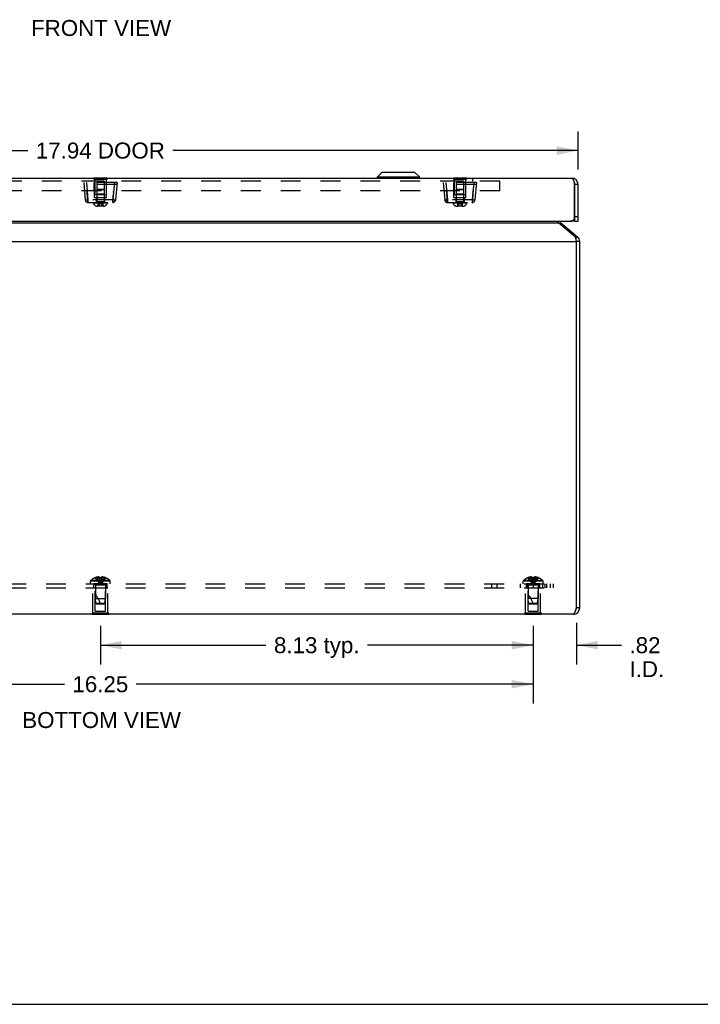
# Model space of a CAD drawing. Header units: inches. Extents: x 0 to 68, y 0 to 44.
# Tile 2 of 9: x 22.6 to 35.4, y 0 to 18.5. Entities that reach past the tile are written whole.
import ezdxf

# ---------------------------------------------------------------- set-up
doc = ezdxf.new("R2010")
doc.units = ezdxf.units.IN
doc.header["$LTSCALE"] = 3.74
doc.header["$MEASUREMENT"] = 0
doc.linetypes.add('HIDDEN', pattern=[0.2, 0.1, -0.1])
doc.layers.get('0').update_dxf_attribs({"linetype": 'CONTINUOUS'})
for name, color, linetype in [('02___PRT_ALL_AXES', 7, 'CONTINUOUS'), ('06___PRT_ALL_SURFS', 7, 'CONTINUOUS'), ('DEFAULT_2', 8, 'HIDDEN'), ('DIMENSIONS', 7, 'CONTINUOUS')]:
    doc.layers.add(name, color=color, linetype=linetype)
doc.styles.get("Standard").update_dxf_attribs({"font": 'arial.ttf'})
doc.dimstyles.new('DIMSTYLE_1', dxfattribs={"dimtxt": 0.3, "dimasz": 0.4, "dimexe": 0.09, "dimexo": 0.07, "dimgap": 0.0375, "dimtad": 0, "dimtih": 1, "dimtoh": 1, "dimzin": 4, "dimdsep": 46, "dimtxsty": 'Standard', "dimblk": '_FILLED', "dimblk1": '_FILLED', "dimblk2": '_FILLED', "dimcen": 0.09, "dimazin": 1, "dimtfac": 1, "dimtofl": 0, "dimtmove": 0, "dimatfit": 3, "dimldrblk": '_FILLED', "dimfxl": 0, "dimtolj": 1, "dimtzin": 4, "dimarcsym": 0})

# ---------------------------------------------------------------- blocks, each defined once
blk = doc.blocks.new('_FILLED')
at = {"color": 0, "linetype": 'ByBlock'}
blk.add_solid([(0, 0), (-1, 0.2), (-1, -0.2)], dxfattribs=at)
blk = doc.blocks.new('*D8')
at = {"layer": 'DIMENSIONS', "color": 2, "linetype": 'Continuous'}
for p, q in [((32.213, 7.041), (32.213, 6.38)), ((33.028, 7.161), (33.028, 6.38)), ((32.213, 6.74), (31.413, 6.74)), ((33.028, 6.74), (33.873, 6.74))]:
    blk.add_line(p, q, dxfattribs=at)
at = {"layer": 'DIMENSIONS', "color": 2, "linetype": 'Continuous', "xscale": 0.4, "yscale": 0.4, "zscale": 0.4}
blk.add_blockref('_FILLED', (32.213, 6.74), dxfattribs=at)
at = {"layer": 'DIMENSIONS', "color": 2, "linetype": 'Continuous', "xscale": 0.4, "yscale": 0.4, "zscale": 0.4, "rotation": 180}
blk.add_blockref('_FILLED', (33.028, 6.74), dxfattribs=at)
at = {"layer": 'DIMENSIONS', "color": 2, "linetype": 'Continuous', "insert": (34.023, 6.89), "char_height": 0.3, "width": 0.65019, "attachment_point": 1, "line_spacing_factor": 0.9}
blk.add_mtext('.82\\PI.D.', dxfattribs=at)
blk = doc.blocks.new('*D9')
at = {"layer": 'DIMENSIONS', "color": 2, "linetype": 'Continuous'}
for p, q in [((24.088, 7.101), (24.088, 6.38)), ((32.213, 7.101), (32.213, 6.38)), ((24.088, 6.74), (27.198, 6.74)), ((32.213, 6.74), (29.104, 6.74))]:
    blk.add_line(p, q, dxfattribs=at)
at = {"layer": 'DIMENSIONS', "color": 2, "linetype": 'Continuous', "xscale": 0.4, "yscale": 0.4, "zscale": 0.4, "rotation": 180}
blk.add_blockref('_FILLED', (24.088, 6.74), dxfattribs=at)
at = {"layer": 'DIMENSIONS', "color": 2, "linetype": 'Continuous', "xscale": 0.4, "yscale": 0.4, "zscale": 0.4}
blk.add_blockref('_FILLED', (32.213, 6.74), dxfattribs=at)
at = {"layer": 'DIMENSIONS', "color": 2, "linetype": 'Continuous', "insert": (28.151, 6.89), "char_height": 0.3, "width": 1.60595, "attachment_point": 2, "line_spacing_factor": 0.9}
blk.add_mtext('8.13 typ.', dxfattribs=at)
blk = doc.blocks.new('*D10')
at = {"layer": 'DIMENSIONS', "color": 2, "linetype": 'Continuous'}
for p, q in [((15.963, 7.041), (15.963, 5.648)), ((32.213, 7.041), (32.213, 5.648)), ((15.963, 6.008), (23.414, 6.008)), ((32.213, 6.008), (24.763, 6.008))]:
    blk.add_line(p, q, dxfattribs=at)
at = {"layer": 'DIMENSIONS', "color": 2, "linetype": 'Continuous', "xscale": 0.4, "yscale": 0.4, "zscale": 0.4, "rotation": 180}
blk.add_blockref('_FILLED', (15.963, 6.008), dxfattribs=at)
at = {"layer": 'DIMENSIONS', "color": 2, "linetype": 'Continuous', "xscale": 0.4, "yscale": 0.4, "zscale": 0.4}
blk.add_blockref('_FILLED', (32.213, 6.008), dxfattribs=at)
at = {"layer": 'DIMENSIONS', "color": 2, "linetype": 'Continuous', "insert": (24.088, 6.158), "char_height": 0.3, "width": 1.04833, "attachment_point": 2, "line_spacing_factor": 0.9}
blk.add_mtext('16.25', dxfattribs=at)
blk = doc.blocks.new('*D18')
at = {"layer": 'DIMENSIONS', "color": 2, "linetype": 'Continuous'}
for p, q in [((15.118, 15.667), (15.118, 16.384)), ((33.058, 15.667), (33.058, 16.384)), ((15.118, 16.024), (22.728, 16.024)), ((33.058, 16.024), (25.448, 16.024))]:
    blk.add_line(p, q, dxfattribs=at)
at = {"layer": 'DIMENSIONS', "color": 2, "linetype": 'Continuous', "xscale": 0.4, "yscale": 0.4, "zscale": 0.4, "rotation": 180}
blk.add_blockref('_FILLED', (15.118, 16.024), dxfattribs=at)
at = {"layer": 'DIMENSIONS', "color": 2, "linetype": 'Continuous', "xscale": 0.4, "yscale": 0.4, "zscale": 0.4}
blk.add_blockref('_FILLED', (33.058, 16.024), dxfattribs=at)
at = {"layer": 'DIMENSIONS', "color": 2, "linetype": 'Continuous', "insert": (24.088, 16.174), "char_height": 0.3, "width": 2.42007, "attachment_point": 2, "line_spacing_factor": 0.9}
blk.add_mtext('17.94 DOOR', dxfattribs=at)

msp = doc.modelspace()

# ---------------------------------------------------------------- linework, layer by layer
at = {"color": 7, "linetype": 'Continuous'}
for p, q in [((29.2893, 15.5283), (29.3725, 15.6114)), ((29.2893, 15.5283), (30.0774, 15.5283)), ((29.2893, 15.5096), (29.2893, 15.5283)), ((29.9943, 15.6114), (29.3725, 15.6114)), ((29.9893, 15.6135), (29.3775, 15.6135)), ((30.0774, 15.5283), (29.9943, 15.6114)), ((30.0774, 15.5096), (30.0774, 15.5283)), ((30.0774, 15.5096), (29.2893, 15.5096)), ((33.0584, 15.3865), (32.9984, 15.3865)), ((32.9984, 14.6965), (32.9984, 15.3865)), ((32.9984, 14.7865), (33.0584, 14.7865)), ((32.7322, 14.6694), (32.7162, 14.6504)), ((32.9934, 14.6965), (32.9084, 14.6965)), ((32.9934, 14.6965), (32.9934, 14.7569)), ((32.9984, 14.6965), (33.0584, 14.6965)), ((33.0455, 14.4064), (33.0162, 14.3715)), ((33.0884, 14.3145), (33.0284, 14.3145)), ((33.0884, 7.4415), (33.0284, 7.4415)), ((0, 0), (68, 0))]:
    msp.add_line(p, q, dxfattribs=at)
at = {"color": 3, "linetype": 'Continuous'}
for p, q in [((15.2384, 15.5065), (32.9384, 15.5065)), ((32.9934, 14.7569), (32.9934, 15.4022)), ((33.0584, 14.6965), (33.0584, 15.3865)), ((15.2684, 14.6965), (32.9084, 14.6965)), ((15.4832, 14.6694), (32.6936, 14.6694)), ((32.6936, 14.6694), (33.007, 14.4064)), ((32.7322, 14.6694), (33.0455, 14.4064)), ((15.1484, 14.3145), (33.0284, 14.3145)), ((33.0284, 14.3145), (33.0253, 14.3294)), ((33.0284, 7.4415), (33.0284, 14.3145)), ((33.0884, 7.4415), (33.0884, 14.3145)), ((32.9684, 7.3215), (15.2084, 7.3215))]:
    msp.add_line(p, q, dxfattribs=at)
for points in [[(32.9384, 15.5065), (32.9405, 15.5063), (32.9426, 15.5058), (32.9447, 15.5049), (32.9468, 15.5036), (32.949, 15.5019), (32.9511, 15.4999), (32.9532, 15.4976), (32.9553, 15.4949), (32.9574, 15.4919), (32.9595, 15.4886), (32.9617, 15.4849), (32.9638, 15.481), (32.9659, 15.4767), (32.968, 15.4722), (32.9701, 15.4674), (32.9722, 15.4624), (32.9743, 15.4571), (32.9765, 15.4517), (32.9786, 15.446), (32.9807, 15.4401), (32.9828, 15.4341), (32.9849, 15.4279), (32.987, 15.4216)], [(32.987, 15.4216), (32.9892, 15.4152), (32.9913, 15.4087), (32.9934, 15.4022)], [(32.6936, 14.6694), (32.6893, 14.6729), (32.685, 14.6768), (32.6807, 14.6809), (32.6764, 14.6853), (32.6722, 14.69), (32.6679, 14.6948), (32.6664, 14.6965)], [(33.0253, 14.3294), (33.0238, 14.3368), (33.0223, 14.3441), (33.0207, 14.3513), (33.0192, 14.3583), (33.0177, 14.3652), (33.0161, 14.3719), (33.0146, 14.3783), (33.0131, 14.3845), (33.0115, 14.3905), (33.01, 14.3961), (33.0085, 14.4014), (33.007, 14.4064)], [(32.9684, 7.3215), (32.9709, 7.3217), (32.9734, 7.3225), (32.9759, 7.3238), (32.9784, 7.3255), (32.9809, 7.3278), (32.9834, 7.3306), (32.9859, 7.3339), (32.9884, 7.3375), (32.9909, 7.3417), (32.9934, 7.3462), (32.9959, 7.3512), (32.9984, 7.3566), (33.0009, 7.3624), (33.0034, 7.3684), (33.0059, 7.3748), (33.0084, 7.3815), (33.0109, 7.3883), (33.0134, 7.3955), (33.0159, 7.4028), (33.0184, 7.4104), (33.0209, 7.4181), (33.0234, 7.4259), (33.0259, 7.4337), (33.0284, 7.4415)]]:
    msp.add_lwpolyline(points, dxfattribs=at)
at = {"color": 7, "linetype": 'Continuous'}
for centre, radius, start, end in [((29.3775, 15.6064), 0.0071, 89.99998, 134.99999), ((29.9893, 15.6064), 0.0071, 45.00001, 90.00002), ((29.2924, 15.5096), 0.00305, 180, 270.00002), ((30.0744, 15.5096), 0.00305, 269.99998, 360), ((32.9384, 15.3865), 0.06, 0, 35.7723), ((32.9684, 14.3145), 0.06, 0, 23.1031), ((32.9684, 7.4415), 0.06, 324.19857, 360)]:
    msp.add_arc(centre, radius, start, end, dxfattribs=at)
at = {"color": 3, "linetype": 'Continuous'}
for centre, radius, start, end in [((32.9384, 15.3865), 0.12, 0, 90), ((32.7707, 14.7153), 0.06, 198.29255, 230), ((32.9084, 14.7865), 0.09, 270, 340.81186), ((32.9684, 14.3145), 0.12, 0, 50), ((32.9684, 7.4415), 0.12, 270, 360)]:
    msp.add_arc(centre, radius, start, end, dxfattribs=at)
at = {"layer": '02___PRT_ALL_AXES', "color": 8, "linetype": 'HIDDEN'}
for p, q in [((23.9824, 15.4895), (23.9824, 15.198)), ((24.1944, 15.4895), (24.1944, 15.198)), ((30.7324, 15.4895), (30.7324, 15.198)), ((30.9444, 15.4895), (30.9444, 15.198)), ((23.9824, 15.198), (24.1944, 15.198)), ((30.7324, 15.198), (30.9444, 15.198)), ((23.9484, 7.8175), (24.2284, 7.8175)), ((23.9484, 7.3385), (23.9484, 7.8175)), ((24.2134, 7.8925), (23.9634, 7.8925)), ((23.9634, 7.8175), (23.9634, 7.8925)), ((24.2134, 7.8175), (24.2134, 7.8925)), ((24.2284, 7.3385), (24.2284, 7.8175)), ((32.0734, 7.8175), (32.3534, 7.8175)), ((32.0734, 7.3385), (32.0734, 7.8175)), ((32.3384, 7.8925), (32.0884, 7.8925)), ((32.0884, 7.8175), (32.0884, 7.8925)), ((32.1044, 7.8175), (32.1044, 7.8925)), ((32.2134, 7.8925), (32.2134, 7.8175)), ((32.3224, 7.8175), (32.3224, 7.8925)), ((32.3384, 7.8175), (32.3384, 7.8925)), ((32.3534, 7.3385), (32.3534, 7.8175))]:
    msp.add_line(p, q, dxfattribs=at)
at = {"layer": '06___PRT_ALL_SURFS', "color": 7, "linetype": 'Continuous'}
for p, q in [((23.9634, 15.5105), (23.9634, 15.5065)), ((23.9634, 15.5105), (24.2134, 15.5105)), ((24.0884, 15.5105), (24.0884, 15.5065)), ((24.2134, 15.5105), (24.2134, 15.5065)), ((30.7134, 15.5105), (30.9634, 15.5105)), ((30.7134, 15.5105), (30.7134, 15.5065)), ((30.8384, 15.5105), (30.8384, 15.5065)), ((30.9634, 15.5105), (30.9634, 15.5065)), ((23.9324, 7.3175), (23.9324, 7.3215)), ((24.2444, 7.3175), (23.9324, 7.3175)), ((24.0884, 7.3175), (24.0884, 7.3215)), ((24.2444, 7.3175), (24.2444, 7.3215)), ((32.0574, 7.3175), (32.0574, 7.3215)), ((32.3694, 7.3175), (32.0574, 7.3175)), ((32.2134, 7.3175), (32.2134, 7.3215)), ((32.3694, 7.3175), (32.3694, 7.3215))]:
    msp.add_line(p, q, dxfattribs=at)
at = {"layer": '06___PRT_ALL_SURFS', "color": 8, "linetype": 'HIDDEN'}
for p, q in [((23.9634, 15.5065), (23.9634, 15.4895)), ((23.9634, 15.4895), (24.2134, 15.4895)), ((24.0884, 15.5065), (24.0884, 15.4895)), ((24.2134, 15.5065), (24.2134, 15.4895)), ((30.7134, 15.5065), (30.7134, 15.4895)), ((30.7134, 15.4895), (30.9634, 15.4895)), ((30.8384, 15.5065), (30.8384, 15.4895)), ((30.9634, 15.5065), (30.9634, 15.4895)), ((24.2444, 7.3385), (23.9324, 7.3385)), ((23.9324, 7.3215), (23.9324, 7.3385)), ((24.0884, 7.3215), (24.0884, 7.3385)), ((24.2444, 7.3215), (24.2444, 7.3385)), ((32.3694, 7.3385), (32.0574, 7.3385)), ((32.0574, 7.3215), (32.0574, 7.3385)), ((32.2134, 7.3215), (32.2134, 7.3385)), ((32.3694, 7.3215), (32.3694, 7.3385))]:
    msp.add_line(p, q, dxfattribs=at)
at = {"layer": 'DEFAULT_2', "color": 8, "linetype": 'HIDDEN'}
for p, q in [((31.5884, 15.4465), (16.5884, 15.4465)), ((31.0728, 15.5015), (17.104, 15.5015)), ((23.7759, 15.4255), (23.8047, 15.0962)), ((24.4009, 15.4255), (23.7759, 15.4255)), ((24.3972, 15.3835), (23.7796, 15.3835)), ((23.8257, 15.4255), (23.8545, 15.0962)), ((23.9759, 15.1445), (23.9734, 15.4255)), ((24.0194, 15.448), (24.0194, 15.0605)), ((24.1574, 15.448), (24.0194, 15.448)), ((24.1574, 15.448), (24.1574, 15.0605)), ((24.2009, 15.1445), (24.2033, 15.4255)), ((24.3511, 15.4255), (24.3223, 15.0962)), ((24.4009, 15.4255), (24.3721, 15.0962)), ((31.1509, 15.4255), (30.5259, 15.4255)), ((30.5259, 15.4255), (30.5547, 15.0962)), ((31.1472, 15.3835), (30.5296, 15.3835)), ((30.5757, 15.4255), (30.6045, 15.0962)), ((30.7259, 15.1445), (30.7234, 15.4255)), ((30.9074, 15.448), (30.7694, 15.448)), ((30.7694, 15.448), (30.7694, 15.0605)), ((30.9074, 15.448), (30.9074, 15.0605)), ((30.9509, 15.1445), (30.9533, 15.4255)), ((31.1011, 15.4255), (31.0723, 15.0962)), ((31.0728, 15.5015), (31.0728, 15.4465)), ((31.1509, 15.4255), (31.1221, 15.0962)), ((31.5884, 15.2655), (31.5884, 15.4465)), ((31.5884, 15.2655), (16.5884, 15.2655)), ((23.8477, 15.1547), (23.8441, 15.2092)), ((24.0194, 15.208), (24.0094, 15.198)), ((24.1674, 15.198), (24.0094, 15.198)), ((24.0332, 15.3005), (24.0194, 15.2867)), ((24.1574, 15.2867), (24.0194, 15.2867)), ((24.1574, 15.208), (24.0194, 15.208)), ((24.0332, 15.3005), (24.1436, 15.3005)), ((24.1436, 15.3005), (24.1574, 15.2867)), ((24.1574, 15.208), (24.1674, 15.198)), ((24.3345, 15.2374), (24.3364, 15.2655)), ((24.3364, 15.2655), (24.3346, 15.2383)), ((30.5977, 15.1547), (30.5941, 15.2092)), ((30.7694, 15.208), (30.7594, 15.198)), ((30.9174, 15.198), (30.7594, 15.198)), ((30.7832, 15.3005), (30.7694, 15.2867)), ((30.9074, 15.2867), (30.7694, 15.2867)), ((30.9074, 15.208), (30.7694, 15.208)), ((30.7832, 15.3005), (30.8936, 15.3005)), ((30.8936, 15.3005), (30.9074, 15.2867)), ((30.9074, 15.208), (30.9174, 15.198)), ((31.0845, 15.2374), (31.0864, 15.2655)), ((31.0864, 15.2655), (31.0846, 15.2383)), ((23.8047, 15.0962), (23.8052, 15.0956)), ((23.8506, 15.1091), (23.8545, 15.0505)), ((23.8545, 15.0505), (23.8527, 15.0774)), ((23.8545, 15.0962), (23.8545, 15.0505)), ((24.3223, 15.0962), (23.8545, 15.0962)), ((23.8545, 15.0505), (24.3223, 15.0505)), ((23.9574, 15.0505), (23.9574, 15.0355)), ((24.2194, 15.0355), (23.9574, 15.0355)), ((23.9759, 15.1445), (24.2009, 15.1445)), ((24.0104, 15.1445), (24.0104, 15.0505)), ((24.1574, 15.0605), (24.0194, 15.0605)), ((24.1398, 14.9775), (24.037, 14.9775)), ((24.0427, 15.0215), (24.0427, 14.9799)), ((24.1341, 15.0215), (24.0427, 15.0215)), ((24.1341, 14.9799), (24.0427, 14.9799)), ((24.0642, 14.9775), (24.0643, 14.9775)), ((24.0649, 14.9778), (24.065, 14.9779)), ((24.065, 14.9779), (24.065, 14.978)), ((24.0652, 14.9784), (24.0653, 14.9785)), ((24.0653, 14.9786), (24.0654, 14.9787)), ((24.0654, 14.9787), (24.0654, 14.9788)), ((24.0655, 14.9798), (24.0656, 14.9799)), ((24.0655, 14.9794), (24.0655, 14.9795)), ((24.0655, 14.9793), (24.0655, 14.9794)), ((24.0656, 15.0215), (24.0656, 14.9799)), ((24.1112, 15.0215), (24.1112, 14.9799)), ((24.1341, 15.0215), (24.1341, 14.9799)), ((24.1664, 15.1445), (24.1664, 15.0505)), ((24.2194, 15.0505), (24.2194, 15.0355)), ((24.3261, 15.1091), (24.3223, 15.0505)), ((24.3223, 15.0962), (24.3223, 15.0505)), ((24.3223, 15.0505), (24.3233, 15.0658)), ((24.3233, 15.0658), (24.325, 15.0919)), ((24.325, 15.0919), (24.3261, 15.1091)), ((30.6006, 15.1091), (30.6045, 15.0505)), ((30.6045, 15.0505), (30.6027, 15.0774)), ((31.0723, 15.0962), (30.6045, 15.0962)), ((30.6045, 15.0962), (30.6045, 15.0505)), ((30.6045, 15.0505), (31.0723, 15.0505)), ((30.7074, 15.0505), (30.7074, 15.0355)), ((30.9694, 15.0355), (30.7074, 15.0355)), ((30.7259, 15.1445), (30.9509, 15.1445)), ((30.7604, 15.1445), (30.7604, 15.0505)), ((30.9074, 15.0605), (30.7694, 15.0605)), ((30.8898, 14.9775), (30.787, 14.9775)), ((30.8841, 15.0215), (30.7927, 15.0215)), ((30.7927, 15.0215), (30.7927, 14.9799)), ((30.8841, 14.9799), (30.7927, 14.9799)), ((30.8142, 14.9775), (30.8143, 14.9775)), ((30.8149, 14.9778), (30.815, 14.9779)), ((30.815, 14.9779), (30.815, 14.978)), ((30.8152, 14.9784), (30.8153, 14.9785)), ((30.8153, 14.9786), (30.8154, 14.9787)), ((30.8154, 14.9787), (30.8154, 14.9788)), ((30.8155, 14.9798), (30.8156, 14.9799)), ((30.8155, 14.9794), (30.8155, 14.9795)), ((30.8155, 14.9793), (30.8155, 14.9794)), ((30.8156, 15.0215), (30.8156, 14.9799)), ((30.8612, 15.0215), (30.8612, 14.9799)), ((30.8841, 15.0215), (30.8841, 14.9799)), ((30.9164, 15.1445), (30.9164, 15.0505)), ((30.9694, 15.0505), (30.9694, 15.0355)), ((31.0761, 15.1091), (31.0723, 15.0505)), ((31.0723, 15.0962), (31.0723, 15.0505)), ((31.0723, 15.0505), (31.0733, 15.0658)), ((31.0733, 15.0658), (31.075, 15.0919)), ((31.075, 15.0919), (31.0761, 15.1091)), ((24.2687, 7.9535), (23.9081, 7.9535)), ((23.9889, 8.0058), (23.9891, 8.0054)), ((23.9901, 8.0058), (23.9891, 8.0054)), ((24.0729, 8.0058), (23.9901, 8.0058)), ((24.0199, 8.0058), (24.0199, 8.0159)), ((24.0535, 8.0058), (24.0535, 8.0208)), ((24.0729, 8.0058), (24.0729, 8.0159)), ((24.0729, 8.0058), (24.0751, 7.9833)), ((24.0729, 8.0058), (24.0729, 8.0054)), ((24.075, 7.9837), (24.0774, 7.9619)), ((24.0773, 7.9621), (24.0799, 7.941)), ((24.1039, 8.0058), (24.1017, 7.9833)), ((24.1039, 8.0058), (24.1038, 8.0054)), ((24.1039, 8.0159), (24.1039, 8.0058)), ((24.1867, 8.0058), (24.1039, 8.0058)), ((24.1233, 8.0058), (24.1233, 8.0208)), ((24.1569, 8.0058), (24.1569, 8.0159)), ((24.1877, 8.0054), (24.1867, 8.0058)), ((24.1879, 8.0058), (24.1877, 8.0054)), ((32.3937, 7.9535), (32.0331, 7.9535)), ((32.1141, 8.0054), (32.1139, 8.0058)), ((32.1151, 8.0058), (32.1141, 8.0054)), ((32.1979, 8.0058), (32.1151, 8.0058)), ((32.1449, 8.0058), (32.1449, 8.0159)), ((32.1785, 8.0058), (32.1785, 8.0208)), ((32.1979, 8.0058), (32.1979, 8.0159)), ((32.1979, 8.0058), (32.2001, 7.9833)), ((32.1979, 8.0058), (32.1979, 8.0054)), ((32.2005, 8.0055), (32.1979, 8.0054)), ((32.2, 7.9837), (32.2024, 7.9619)), ((32.2023, 7.9621), (32.2049, 7.941)), ((32.2134, 8.0058), (32.2108, 8.0058)), ((32.216, 8.0058), (32.2134, 8.0058)), ((32.2288, 8.0054), (32.2263, 8.0055)), ((32.2289, 8.0058), (32.2267, 7.9833)), ((32.2289, 8.0058), (32.2288, 8.0054)), ((32.2289, 8.0159), (32.2289, 8.0058)), ((32.3117, 8.0058), (32.2289, 8.0058)), ((32.2483, 8.0058), (32.2483, 8.0208)), ((32.2819, 8.0058), (32.2819, 8.0159)), ((32.3127, 8.0054), (32.3117, 8.0058)), ((32.3129, 8.0058), (32.3127, 8.0054)), ((15.5884, 7.8925), (32.5884, 7.8925)), ((15.5884, 7.8175), (32.5884, 7.8175)), ((24.2749, 7.939), (23.9019, 7.939)), ((23.9019, 7.8925), (23.9019, 7.939)), ((23.9934, 7.8075), (23.9834, 7.8175)), ((24.1834, 7.8075), (23.9934, 7.8075)), ((23.9934, 7.38), (23.9934, 7.8075)), ((24.1824, 7.8643), (23.9944, 7.8643)), ((23.9944, 7.8643), (23.9944, 7.6175)), ((24.0798, 7.9411), (24.0825, 7.9207)), ((24.1824, 7.8643), (24.1824, 7.6175)), ((24.1834, 7.8075), (24.1934, 7.8175)), ((24.1834, 7.38), (24.1834, 7.8075)), ((24.2749, 7.8925), (24.2749, 7.939)), ((31.4306, 7.8925), (31.4306, 7.8175)), ((31.5319, 7.8925), (31.5319, 7.8175)), ((31.9714, 7.8925), (31.9714, 7.8175)), ((32.3999, 7.939), (32.0269, 7.939)), ((32.0269, 7.8925), (32.0269, 7.939)), ((32.0884, 7.8925), (32.0884, 7.8175)), ((32.1184, 7.8075), (32.1084, 7.8175)), ((32.3084, 7.8075), (32.1184, 7.8075)), ((32.1184, 7.38), (32.1184, 7.8075)), ((32.3074, 7.8643), (32.1194, 7.8643)), ((32.1194, 7.8643), (32.1194, 7.6175)), ((32.2048, 7.9411), (32.2075, 7.9207)), ((32.2134, 7.8925), (32.2134, 7.8175)), ((32.3074, 7.8643), (32.3074, 7.6175)), ((32.3084, 7.8075), (32.3184, 7.8175)), ((32.3084, 7.38), (32.3084, 7.8075)), ((32.3944, 7.8175), (32.3944, 7.8925)), ((32.3999, 7.8925), (32.3999, 7.939)), ((32.4343, 7.8925), (32.4343, 7.8175)), ((32.4634, 7.8925), (32.4634, 7.8175)), ((32.5367, 7.8925), (32.5367, 7.8175)), ((32.5884, 7.8925), (32.5884, 7.8175)), ((23.9944, 7.6175), (24.1824, 7.6175)), ((24.0034, 7.5274), (23.9944, 7.6175)), ((24.1734, 7.5274), (24.1824, 7.6175)), ((32.3074, 7.6175), (32.1194, 7.6175)), ((32.1284, 7.5274), (32.1194, 7.6175)), ((32.2984, 7.5274), (32.3074, 7.6175)), ((24.0034, 7.5274), (24.1734, 7.5274)), ((24.0144, 7.5175), (24.0034, 7.5274)), ((24.0144, 7.5175), (24.1624, 7.5175)), ((24.1624, 7.5175), (24.1734, 7.5274)), ((32.1284, 7.5274), (32.2984, 7.5274)), ((32.1394, 7.5175), (32.1284, 7.5274)), ((32.1394, 7.5175), (32.2874, 7.5175)), ((32.2874, 7.5175), (32.2984, 7.5274)), ((23.9934, 7.38), (24.1834, 7.38)), ((32.1184, 7.38), (32.3084, 7.38))]:
    msp.add_line(p, q, dxfattribs=at)
for points in [[(23.8404, 15.2655), (23.8422, 15.2383), (23.844, 15.2106)], [(23.8476, 15.156), (23.8423, 15.2374), (23.8404, 15.2655)], [(23.8476, 15.156), (23.8492, 15.1313), (23.8506, 15.1091)], [(23.8507, 15.1091), (23.8492, 15.1306), (23.8477, 15.1547)], [(24.3346, 15.2383), (24.331, 15.1828), (24.3292, 15.156), (24.3276, 15.1313), (24.3261, 15.1091)], [(24.3261, 15.1091), (24.3275, 15.1306), (24.3291, 15.1547), (24.3327, 15.2092)], [(30.5904, 15.2655), (30.5922, 15.2383), (30.594, 15.2106)], [(30.5976, 15.156), (30.5923, 15.2374), (30.5904, 15.2655)], [(30.5976, 15.156), (30.5992, 15.1313), (30.6006, 15.1091)], [(30.6007, 15.1091), (30.5992, 15.1306), (30.5977, 15.1547)], [(31.0846, 15.2383), (31.081, 15.1828), (31.0792, 15.156), (31.0776, 15.1313), (31.0761, 15.1091)], [(31.0761, 15.1091), (31.0775, 15.1306), (31.0791, 15.1547), (31.0827, 15.2092)], [(23.8194, 15.0944), (23.8151, 15.0944), (23.8115, 15.0946), (23.8086, 15.0948), (23.8065, 15.0952), (23.8052, 15.0956)], [(23.8545, 15.0962), (23.848, 15.0956), (23.8417, 15.0952), (23.8355, 15.0948), (23.8297, 15.0946), (23.8243, 15.0944), (23.8194, 15.0944)], [(23.821, 15.064), (23.8258, 15.0603), (23.8388, 15.0538), (23.8525, 15.0513), (23.8545, 15.0513)], [(23.8527, 15.0774), (23.8518, 15.0919), (23.8507, 15.1091)], [(24.04, 14.9775), (24.0401, 14.9775), (24.0403, 14.9775), (24.0405, 14.9776), (24.0406, 14.9776), (24.0408, 14.9776), (24.0409, 14.9777), (24.0411, 14.9777), (24.0412, 14.9778), (24.0414, 14.9778), (24.0415, 14.9779), (24.0416, 14.978), (24.0418, 14.9781), (24.0419, 14.9782), (24.042, 14.9783), (24.0421, 14.9784), (24.0422, 14.9785), (24.0423, 14.9786), (24.0423, 14.9787), (24.0424, 14.9788), (24.0425, 14.9789), (24.0425, 14.979), (24.0426, 14.9792), (24.0426, 14.9793), (24.0427, 14.9794), (24.0427, 14.9795), (24.0427, 14.9796), (24.0427, 14.9798), (24.0427, 14.9799)], [(24.0427, 15.0215), (24.0453, 15.0225), (24.0478, 15.0234), (24.0503, 15.0242), (24.0529, 15.025), (24.0554, 15.0257), (24.0579, 15.0264), (24.0605, 15.027), (24.063, 15.0276), (24.0656, 15.0281), (24.0681, 15.0286), (24.0706, 15.029), (24.0732, 15.0293), (24.0757, 15.0296), (24.0782, 15.0299), (24.0808, 15.0301), (24.0833, 15.0302), (24.0858, 15.0303), (24.0884, 15.0303)], [(24.0642, 14.9775), (24.0643, 14.9775), (24.0643, 14.9775), (24.0644, 14.9776), (24.0645, 14.9776), (24.0646, 14.9776), (24.0647, 14.9777), (24.0647, 14.9777), (24.0648, 14.9778), (24.0649, 14.9778)], [(24.0643, 14.9775), (24.0644, 14.9776), (24.0645, 14.9776), (24.0646, 14.9776), (24.0647, 14.9777), (24.0647, 14.9777), (24.0648, 14.9778)], [(24.065, 14.978), (24.0651, 14.9781), (24.0651, 14.9782), (24.0652, 14.9783)], [(24.0651, 14.9782), (24.0652, 14.9783), (24.0652, 14.9784), (24.0653, 14.9785), (24.0653, 14.9786)], [(24.0654, 14.9789), (24.0655, 14.979), (24.0655, 14.9792), (24.0655, 14.9793)], [(24.0654, 14.9788), (24.0654, 14.9789), (24.0655, 14.979)], [(24.0655, 14.9795), (24.0655, 14.9796), (24.0655, 14.9798)], [(24.0656, 15.0215), (24.0668, 15.0225), (24.0681, 15.0234), (24.0694, 15.0242), (24.0706, 15.025), (24.0719, 15.0257), (24.0732, 15.0264), (24.0744, 15.027), (24.0757, 15.0276), (24.077, 15.0281), (24.0782, 15.0286), (24.0795, 15.029), (24.0808, 15.0293), (24.082, 15.0296), (24.0833, 15.0299), (24.0846, 15.0301), (24.0858, 15.0302), (24.0871, 15.0303), (24.0884, 15.0303)], [(24.1341, 15.0215), (24.1315, 15.0225), (24.129, 15.0234), (24.1264, 15.0242), (24.1239, 15.025), (24.1214, 15.0257), (24.1188, 15.0264), (24.1163, 15.027), (24.1138, 15.0276), (24.1112, 15.0281), (24.1087, 15.0286), (24.1061, 15.029), (24.1036, 15.0293), (24.1011, 15.0296), (24.0985, 15.0299), (24.096, 15.0301), (24.0935, 15.0302), (24.0909, 15.0303), (24.0884, 15.0303)], [(24.1112, 15.0215), (24.11, 15.0225), (24.1087, 15.0234), (24.1074, 15.0242), (24.1061, 15.025), (24.1049, 15.0257), (24.1036, 15.0264), (24.1023, 15.027), (24.1011, 15.0276), (24.0998, 15.0281), (24.0985, 15.0286), (24.0973, 15.029), (24.096, 15.0293), (24.0947, 15.0296), (24.0935, 15.0299), (24.0922, 15.0301), (24.0909, 15.0302), (24.0897, 15.0303), (24.0884, 15.0303)], [(24.1126, 14.9775), (24.1125, 14.9775), (24.1124, 14.9775), (24.1123, 14.9776), (24.1123, 14.9776), (24.1122, 14.9776), (24.1121, 14.9777), (24.112, 14.9777), (24.112, 14.9778), (24.1119, 14.9778), (24.1118, 14.9779), (24.1118, 14.978), (24.1117, 14.9781), (24.1116, 14.9782), (24.1116, 14.9783), (24.1115, 14.9784), (24.1115, 14.9785), (24.1114, 14.9786), (24.1114, 14.9787), (24.1114, 14.9788), (24.1113, 14.9789), (24.1113, 14.979), (24.1113, 14.9792), (24.1113, 14.9793), (24.1112, 14.9794), (24.1112, 14.9795), (24.1112, 14.9796), (24.1112, 14.9798), (24.1112, 14.9799)], [(24.1368, 14.9775), (24.1366, 14.9775), (24.1365, 14.9775), (24.1363, 14.9776), (24.1361, 14.9776), (24.136, 14.9776), (24.1358, 14.9777), (24.1357, 14.9777), (24.1355, 14.9778), (24.1354, 14.9778), (24.1353, 14.9779), (24.1351, 14.978), (24.135, 14.9781), (24.1349, 14.9782), (24.1348, 14.9783), (24.1347, 14.9784), (24.1346, 14.9785), (24.1345, 14.9786), (24.1344, 14.9787), (24.1344, 14.9788), (24.1343, 14.9789), (24.1342, 14.979), (24.1342, 14.9792), (24.1341, 14.9793), (24.1341, 14.9794), (24.1341, 14.9795), (24.1341, 14.9796), (24.1341, 14.9798), (24.1341, 14.9799)], [(24.3573, 15.0944), (24.3525, 15.0944), (24.3471, 15.0946), (24.3412, 15.0948), (24.3351, 15.0952), (24.3287, 15.0956), (24.3223, 15.0962)], [(24.3223, 15.0513), (24.3242, 15.0513), (24.338, 15.0538), (24.351, 15.0603), (24.3557, 15.064)], [(24.3721, 15.0962), (24.3716, 15.0956), (24.3703, 15.0952), (24.3682, 15.0948), (24.3653, 15.0946), (24.3616, 15.0944), (24.3573, 15.0944)], [(30.5694, 15.0944), (30.5651, 15.0944), (30.5615, 15.0946), (30.5586, 15.0948), (30.5565, 15.0952), (30.5552, 15.0956), (30.5547, 15.0962)], [(30.6045, 15.0962), (30.598, 15.0956), (30.5917, 15.0952), (30.5855, 15.0948), (30.5797, 15.0946), (30.5743, 15.0944), (30.5694, 15.0944)], [(30.571, 15.064), (30.5758, 15.0603), (30.5888, 15.0538), (30.6025, 15.0513), (30.6045, 15.0513)], [(30.6027, 15.0774), (30.6018, 15.0919), (30.6007, 15.1091)], [(30.79, 14.9775), (30.7901, 14.9775), (30.7903, 14.9775), (30.7905, 14.9776), (30.7906, 14.9776), (30.7908, 14.9776), (30.7909, 14.9777), (30.7911, 14.9777), (30.7912, 14.9778), (30.7914, 14.9778), (30.7915, 14.9779), (30.7916, 14.978), (30.7918, 14.9781), (30.7919, 14.9782), (30.792, 14.9783), (30.7921, 14.9784), (30.7922, 14.9785), (30.7923, 14.9786), (30.7923, 14.9787), (30.7924, 14.9788), (30.7925, 14.9789), (30.7925, 14.979), (30.7926, 14.9792), (30.7926, 14.9793), (30.7927, 14.9794), (30.7927, 14.9795), (30.7927, 14.9796), (30.7927, 14.9798), (30.7927, 14.9799)], [(30.7927, 15.0215), (30.7953, 15.0225), (30.7978, 15.0234), (30.8003, 15.0242), (30.8029, 15.025), (30.8054, 15.0257), (30.8079, 15.0264), (30.8105, 15.027), (30.813, 15.0276), (30.8156, 15.0281), (30.8181, 15.0286), (30.8206, 15.029), (30.8232, 15.0293), (30.8257, 15.0296), (30.8282, 15.0299), (30.8308, 15.0301), (30.8333, 15.0302), (30.8358, 15.0303), (30.8384, 15.0303)], [(30.8142, 14.9775), (30.8143, 14.9775), (30.8143, 14.9775), (30.8144, 14.9776), (30.8145, 14.9776), (30.8146, 14.9776), (30.8147, 14.9777), (30.8147, 14.9777), (30.8148, 14.9778), (30.8149, 14.9778)], [(30.8143, 14.9775), (30.8144, 14.9776), (30.8145, 14.9776), (30.8146, 14.9776), (30.8147, 14.9777), (30.8147, 14.9777), (30.8148, 14.9778)], [(30.815, 14.978), (30.8151, 14.9781), (30.8151, 14.9782), (30.8152, 14.9783)], [(30.8151, 14.9782), (30.8152, 14.9783), (30.8152, 14.9784), (30.8153, 14.9785), (30.8153, 14.9786)], [(30.8154, 14.9789), (30.8155, 14.979), (30.8155, 14.9792), (30.8155, 14.9793)], [(30.8154, 14.9788), (30.8154, 14.9789), (30.8155, 14.979)], [(30.8155, 14.9795), (30.8155, 14.9796), (30.8155, 14.9798)], [(30.8156, 15.0215), (30.8168, 15.0225), (30.8181, 15.0234), (30.8194, 15.0242), (30.8206, 15.025), (30.8219, 15.0257), (30.8232, 15.0264), (30.8244, 15.027), (30.8257, 15.0276), (30.827, 15.0281), (30.8282, 15.0286), (30.8295, 15.029), (30.8308, 15.0293), (30.832, 15.0296), (30.8333, 15.0299), (30.8346, 15.0301), (30.8358, 15.0302), (30.8371, 15.0303), (30.8384, 15.0303)], [(30.8841, 15.0215), (30.8815, 15.0225), (30.879, 15.0234), (30.8764, 15.0242), (30.8739, 15.025), (30.8714, 15.0257), (30.8688, 15.0264), (30.8663, 15.027), (30.8638, 15.0276), (30.8612, 15.0281), (30.8587, 15.0286), (30.8561, 15.029), (30.8536, 15.0293), (30.8511, 15.0296), (30.8485, 15.0299), (30.846, 15.0301), (30.8435, 15.0302), (30.8409, 15.0303), (30.8384, 15.0303)], [(30.8612, 15.0215), (30.86, 15.0225), (30.8587, 15.0234), (30.8574, 15.0242), (30.8561, 15.025), (30.8549, 15.0257), (30.8536, 15.0264), (30.8523, 15.027), (30.8511, 15.0276), (30.8498, 15.0281), (30.8485, 15.0286), (30.8473, 15.029), (30.846, 15.0293), (30.8447, 15.0296), (30.8435, 15.0299), (30.8422, 15.0301), (30.8409, 15.0302), (30.8397, 15.0303), (30.8384, 15.0303)], [(30.8626, 14.9775), (30.8625, 14.9775), (30.8624, 14.9775), (30.8623, 14.9776), (30.8623, 14.9776), (30.8622, 14.9776), (30.8621, 14.9777), (30.862, 14.9777), (30.862, 14.9778), (30.8619, 14.9778), (30.8618, 14.9779), (30.8618, 14.978), (30.8617, 14.9781), (30.8616, 14.9782), (30.8616, 14.9783), (30.8615, 14.9784), (30.8615, 14.9785), (30.8614, 14.9786), (30.8614, 14.9787), (30.8614, 14.9788), (30.8613, 14.9789), (30.8613, 14.979), (30.8613, 14.9792), (30.8613, 14.9793), (30.8612, 14.9794), (30.8612, 14.9795), (30.8612, 14.9796), (30.8612, 14.9798), (30.8612, 14.9799)], [(30.8868, 14.9775), (30.8866, 14.9775), (30.8865, 14.9775), (30.8863, 14.9776), (30.8861, 14.9776), (30.886, 14.9776), (30.8858, 14.9777), (30.8857, 14.9777), (30.8855, 14.9778), (30.8854, 14.9778), (30.8853, 14.9779), (30.8851, 14.978), (30.885, 14.9781), (30.8849, 14.9782), (30.8848, 14.9783), (30.8847, 14.9784), (30.8846, 14.9785), (30.8845, 14.9786), (30.8844, 14.9787), (30.8844, 14.9788), (30.8843, 14.9789), (30.8842, 14.979), (30.8842, 14.9792), (30.8841, 14.9793), (30.8841, 14.9794), (30.8841, 14.9795), (30.8841, 14.9796), (30.8841, 14.9798), (30.8841, 14.9799)], [(31.1073, 15.0944), (31.1025, 15.0944), (31.0971, 15.0946), (31.0912, 15.0948), (31.0851, 15.0952), (31.0787, 15.0956), (31.0723, 15.0962)], [(31.0723, 15.0513), (31.0742, 15.0513), (31.088, 15.0538), (31.101, 15.0603), (31.1057, 15.064)], [(31.1221, 15.0962), (31.1216, 15.0956), (31.1203, 15.0952), (31.1182, 15.0948), (31.1153, 15.0946), (31.1116, 15.0944), (31.1073, 15.0944)], [(23.9891, 8.0054), (24.0028, 7.9833), (24.0177, 7.9619), (24.0336, 7.941), (24.0507, 7.9207), (24.069, 7.9009), (24.0884, 7.8818)], [(24.0535, 8.0208), (24.0493, 8.0205), (24.0451, 8.0201), (24.0409, 8.0196), (24.0367, 8.0191), (24.0325, 8.0184), (24.0283, 8.0176), (24.0241, 8.0168), (24.0199, 8.0159)], [(24.0199, 8.0058), (24.0293, 7.9837), (24.0396, 7.9621), (24.0506, 7.9411), (24.0624, 7.9208), (24.075, 7.901), (24.0884, 7.8818)], [(24.0729, 8.0159), (24.0703, 8.0169), (24.0678, 8.0177), (24.0653, 8.0185), (24.0629, 8.0191), (24.0605, 8.0197), (24.0581, 8.0201), (24.0558, 8.0205), (24.0535, 8.0208)], [(24.0535, 8.0058), (24.0583, 7.9837), (24.0635, 7.9621), (24.0691, 7.9411), (24.0751, 7.9208), (24.0816, 7.901), (24.0884, 7.8818)], [(24.0884, 8.0058), (24.0858, 8.0058), (24.0832, 8.0058), (24.0806, 8.0057), (24.0781, 8.0056), (24.0755, 8.0055), (24.0729, 8.0054)], [(24.0936, 8.0058), (24.091, 8.0058), (24.0884, 8.0058)], [(24.1233, 8.0058), (24.1185, 7.9837), (24.1133, 7.9621), (24.1076, 7.9411), (24.1016, 7.9208), (24.0952, 7.901), (24.0884, 7.8818)], [(24.1569, 8.0058), (24.1474, 7.9837), (24.1372, 7.9621), (24.1262, 7.9411), (24.1144, 7.9208), (24.1018, 7.901), (24.0884, 7.8818)], [(24.1877, 8.0054), (24.174, 7.9833), (24.1591, 7.9619), (24.1431, 7.941), (24.126, 7.9207), (24.1078, 7.9009), (24.0884, 7.8818)], [(24.1017, 7.9837), (24.0994, 7.9619), (24.0969, 7.941), (24.0942, 7.9207), (24.0914, 7.9009), (24.0884, 7.8818)], [(24.0994, 7.9621), (24.0969, 7.9411), (24.0943, 7.9208), (24.0914, 7.901), (24.0884, 7.8818)], [(24.0936, 8.0058), (24.0961, 8.0057), (24.0987, 8.0056), (24.1013, 8.0055), (24.1038, 8.0054)], [(24.1233, 8.0208), (24.121, 8.0205), (24.1186, 8.0201), (24.1163, 8.0197), (24.1139, 8.0191), (24.1115, 8.0185), (24.109, 8.0177), (24.1065, 8.0169), (24.1039, 8.0159)], [(24.1569, 8.0159), (24.1527, 8.0168), (24.1485, 8.0176), (24.1443, 8.0184), (24.1401, 8.0191), (24.1359, 8.0196), (24.1317, 8.0201), (24.1275, 8.0205), (24.1233, 8.0208)], [(32.1141, 8.0054), (32.1278, 7.9833), (32.1427, 7.9619), (32.1586, 7.941), (32.1757, 7.9207), (32.194, 7.9009), (32.2134, 7.8818)], [(32.1785, 8.0208), (32.1743, 8.0205), (32.1701, 8.0201), (32.1659, 8.0196), (32.1617, 8.0191), (32.1575, 8.0184), (32.1533, 8.0176), (32.1491, 8.0168), (32.1449, 8.0159)], [(32.1449, 8.0058), (32.1543, 7.9837), (32.1646, 7.9621), (32.1756, 7.9411), (32.1874, 7.9208), (32.2, 7.901), (32.2134, 7.8818)], [(32.1979, 8.0159), (32.1953, 8.0169), (32.1928, 8.0177), (32.1903, 8.0185), (32.1879, 8.0191), (32.1855, 8.0197), (32.1831, 8.0201), (32.1808, 8.0205), (32.1785, 8.0208)], [(32.1785, 8.0058), (32.1833, 7.9837), (32.1885, 7.9621), (32.1941, 7.9411), (32.2001, 7.9208), (32.2066, 7.901), (32.2134, 7.8818)], [(32.1979, 8.0054), (32.2005, 8.0055), (32.203, 8.0056), (32.2056, 8.0057), (32.2082, 8.0058), (32.2108, 8.0058), (32.2134, 8.0058)], [(32.2082, 8.0058), (32.2056, 8.0057), (32.2031, 8.0056)], [(32.2134, 8.0058), (32.216, 8.0058), (32.2186, 8.0058), (32.2211, 8.0057), (32.2237, 8.0056), (32.2263, 8.0055), (32.2288, 8.0054)], [(32.2483, 8.0058), (32.2435, 7.9837), (32.2383, 7.9621), (32.2326, 7.9411), (32.2266, 7.9208), (32.2202, 7.901), (32.2134, 7.8818)], [(32.2819, 8.0058), (32.2724, 7.9837), (32.2622, 7.9621), (32.2512, 7.9411), (32.2394, 7.9208), (32.2268, 7.901), (32.2134, 7.8818)], [(32.3127, 8.0054), (32.299, 7.9833), (32.2841, 7.9619), (32.2681, 7.941), (32.251, 7.9207), (32.2328, 7.9009), (32.2134, 7.8818)], [(32.2267, 7.9837), (32.2244, 7.9619), (32.2219, 7.941), (32.2192, 7.9207), (32.2164, 7.9009), (32.2134, 7.8818)], [(32.2244, 7.9621), (32.2219, 7.9411), (32.2193, 7.9208), (32.2164, 7.901), (32.2134, 7.8818)], [(32.2237, 8.0056), (32.2211, 8.0057), (32.2186, 8.0058)], [(32.2483, 8.0208), (32.246, 8.0205), (32.2436, 8.0201), (32.2413, 8.0197), (32.2389, 8.0191), (32.2365, 8.0185), (32.234, 8.0177), (32.2315, 8.0169), (32.2289, 8.0159)], [(32.2819, 8.0159), (32.2777, 8.0168), (32.2735, 8.0176), (32.2693, 8.0184), (32.2651, 8.0191), (32.2609, 8.0196), (32.2567, 8.0201), (32.2525, 8.0205), (32.2483, 8.0208)], [(24.0825, 7.9208), (24.0854, 7.901), (24.0884, 7.8818)], [(24.0825, 7.9207), (24.0854, 7.9009), (24.0884, 7.8818)], [(32.2075, 7.9208), (32.2104, 7.901), (32.2134, 7.8818)], [(32.2075, 7.9207), (32.2104, 7.9009), (32.2134, 7.8818)]]:
    msp.add_lwpolyline(points, dxfattribs=at)
for centre, radius, start, end in [((23.8545, 15.1005), 0.05, 185, 270), ((24.037, 15.0611), 0.0836, 197.83232, 270), ((24.0094, 15.0605), 0.01, 270, 360), ((24.1398, 15.0611), 0.0836, 270, 342.16768), ((24.1674, 15.0605), 0.01, 180, 270), ((24.3223, 15.1005), 0.05, 270, 355), ((30.6045, 15.1005), 0.05, 185, 270), ((30.787, 15.0611), 0.0836, 197.83232, 270), ((30.7594, 15.0605), 0.01, 270, 360), ((30.8898, 15.0611), 0.0836, 270, 342.16768), ((30.9174, 15.0605), 0.01, 180, 270), ((31.0723, 15.1005), 0.05, 270, 355), ((23.9219, 7.939), 0.02, 133.5138, 180), ((24.0884, 7.7636), 0.2618, 112.36129, 133.5138), ((24.0884, 7.7636), 0.2614, 105.19411, 112.08938), ((24.0884, 7.7636), 0.2614, 67.91062, 74.80589), ((24.0884, 7.7636), 0.2618, 46.4862, 67.63871), ((24.2549, 7.939), 0.02, 0, 46.4862), ((32.0469, 7.939), 0.02, 133.5138, 180), ((32.2134, 7.7636), 0.2618, 112.36129, 133.5138), ((32.2134, 7.7636), 0.2614, 105.19411, 112.08938), ((32.2134, 7.7636), 0.2614, 67.91062, 74.80589), ((32.2134, 7.7636), 0.2618, 46.4862, 67.63871), ((32.3799, 7.939), 0.02, 0, 46.4862), ((23.9662, 7.8643), 0.0282, 0, 90), ((24.2106, 7.8643), 0.0282, 90, 180), ((32.0912, 7.8643), 0.0282, 0, 90), ((32.3356, 7.8643), 0.0282, 90, 180), ((23.5431, 7.3473), 0.5712, 17.33536, 37.81376), ((31.6681, 7.3473), 0.5712, 17.33536, 37.81376)]:
    msp.add_arc(centre, radius, start, end, dxfattribs=at)

# ---------------------------------------------------------------- texts
at = {"layer": 'DIMENSIONS', "color": 2, "linetype": 'Continuous', "char_height": 0.3, "attachment_point": 2, "line_spacing_factor": 0.9}
for s, insert, width in [('FRONT VIEW', (24.1018, 18.4742), 2.625279), ('BOTTOM VIEW', (24.1116, 5.4856), 2.973234)]:
    msp.add_mtext(s, dxfattribs=dict(at, insert=insert, width=width))

# ---------------------------------------------------------------- dimensions: what is measured, and where the dimension line sits
at = {"layer": 'DIMENSIONS', "color": 2, "linetype": 'Continuous'}
for base, p1, p2, text, picture, middle in [((33.0584, 16.0244), (15.1184, 16.4544), (33.0584, 16.4544), '<> DOOR', '*D18', (24.0884, 16.0244)), ((32.2133848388, 6.7403833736), (24.0883848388, 7.1714561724), (32.2133848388, 7.1714561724), '<> typ.', '*D9', (28.1508848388, 6.7403833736))]:
    dim = msp.add_linear_dim(base=base, p1=p1, p2=p2, text=text, dimstyle='DIMSTYLE_1', dxfattribs=at)
    dim.commit()
    dim.dimension.update_dxf_attribs({"geometry": picture, "text_midpoint": middle, "dimtype": 160})
dim = msp.add_linear_dim(base=(32.2133848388, 6.7403833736), p1=(33.0283848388, 7.2314561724), p2=(32.2133848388, 6.3103833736), angle=180, text='<>\\PI.D.', dimstyle='DIMSTYLE_1', dxfattribs=at)
dim.commit()
dim.dimension.update_dxf_attribs({"geometry": '*D8', "text_midpoint": (34.3478125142, 6.5153833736), "dimtype": 160})
dim = msp.add_linear_dim(base=(15.9634, 6.0085), p1=(32.2134, 7.1115), p2=(15.9634, 7.1115), angle=180, dimstyle='DIMSTYLE_1', dxfattribs=at)
dim.commit()
dim.dimension.update_dxf_attribs({"geometry": '*D10', "text_midpoint": (24.1022, 6.0068), "dimtype": 160})

doc.saveas('drawing.dxf')
